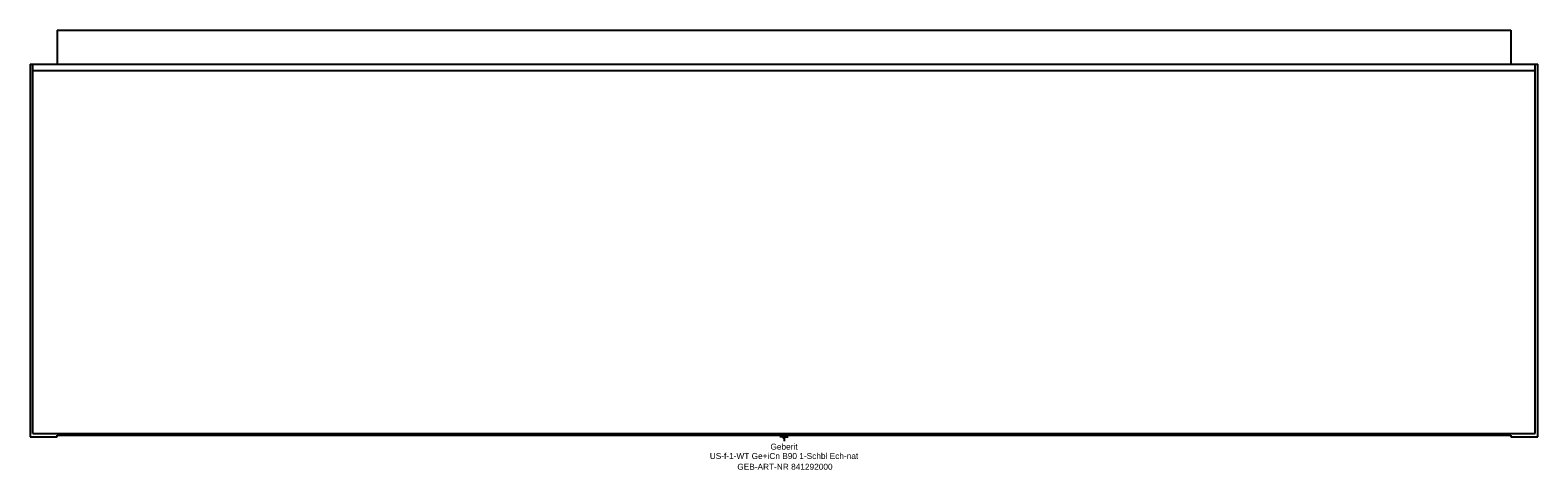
# Model space of a CAD drawing. Header units: millimetres. Extents: x -445 to 445, y -19 to 240.
import ezdxf
from ezdxf.enums import TextEntityAlignment as Align

# ---------------------------------------------------------------- set-up
doc = ezdxf.new("R2010")
doc.units = ezdxf.units.MM
doc.layers.get('0').update_dxf_attribs({"linetype": 'CONTINUOUS'})
for name, color, linetype, lineweight in [('Arbeitspunkt(DIN)', 7, 'CONTINUOUS', 25), ('GEB-ART-NR', 1, 'CONTINUOUS', 18), ('GEB-BEZUG', 2, 'CONTINUOUS', 25), ('GEB-TEXT', 5, 'CONTINUOUS', 18)]:
    doc.layers.add(name, color=color, linetype=linetype, lineweight=lineweight)
doc.layers.add('GEB-KONTUR-A', color=5, linetype='CONTINUOUS')
doc.styles.get("Standard").update_dxf_attribs({"font": 'arial.ttf'})

# ---------------------------------------------------------------- blocks, each defined once
blk = doc.blocks.new('Einfügepunkt')
at = {"layer": 'GEB-BEZUG'}
for p, q in [((-0.71, -0.71), (0.71, 0.71)), ((-0.71, 0.71), (0.71, -0.71))]:
    blk.add_line(p, q, dxfattribs=at)

msp = doc.modelspace()

# ---------------------------------------------------------------- linework, layer by layer
at = {"layer": 'Arbeitspunkt(DIN)', "ltscale": 25}
for q in [(-2.5, 0), (0, 2.5), (0, -2.5), (2.5, 0)]:
    msp.add_line((0, 0), q, dxfattribs=at)
at = {"layer": 'GEB-KONTUR-A', "ltscale": 25}
for p, q in [((-429, 240), (429, 240)), ((-429, 240), (-429, 220)), ((429, 240), (429, 220)), ((-445, 220), (-445, 0)), ((-445, 220), (-443.5, 220)), ((-443.5, 216), (-443.5, 220)), ((-443.5, 220), (443.5, 220)), ((-443.5, 2), (-443.5, 216)), ((443.5, 216), (-443.5, 216)), ((443.5, 220), (445, 220)), ((443.5, 216), (443.5, 220)), ((443.5, 2), (443.5, 216)), ((445, 0), (445, 220)), ((-445, 0), (-429, 0)), ((-443.5, 2), (443.5, 2)), ((-429, 1), (429, 1)), ((-429, 0), (-429, 1)), ((429, 1), (429, 0)), ((429, 0), (445, 0))]:
    msp.add_line(p, q, dxfattribs=at)

# ---------------------------------------------------------------- block references
at = {"ltscale": 25}
msp.add_blockref('Einfügepunkt', (0, 0), dxfattribs=at)

# ---------------------------------------------------------------- texts
at = {"layer": 'GEB-ART-NR'}
msp.add_text('GEB-ART-NR 841292000', height=3.5, dxfattribs=at).set_placement((0.55, -19.34), align=Align.CENTER)
at = {"layer": 'GEB-TEXT'}
for s, p in [('Geberit', (0, -7.5)), ('US-f-1-WT Ge+iCn B90 1-Schbl Ech-nat', (0, -13))]:
    msp.add_text(s, height=3.5, dxfattribs=at).set_placement(p, align=Align.CENTER)

doc.saveas('drawing.dxf')
